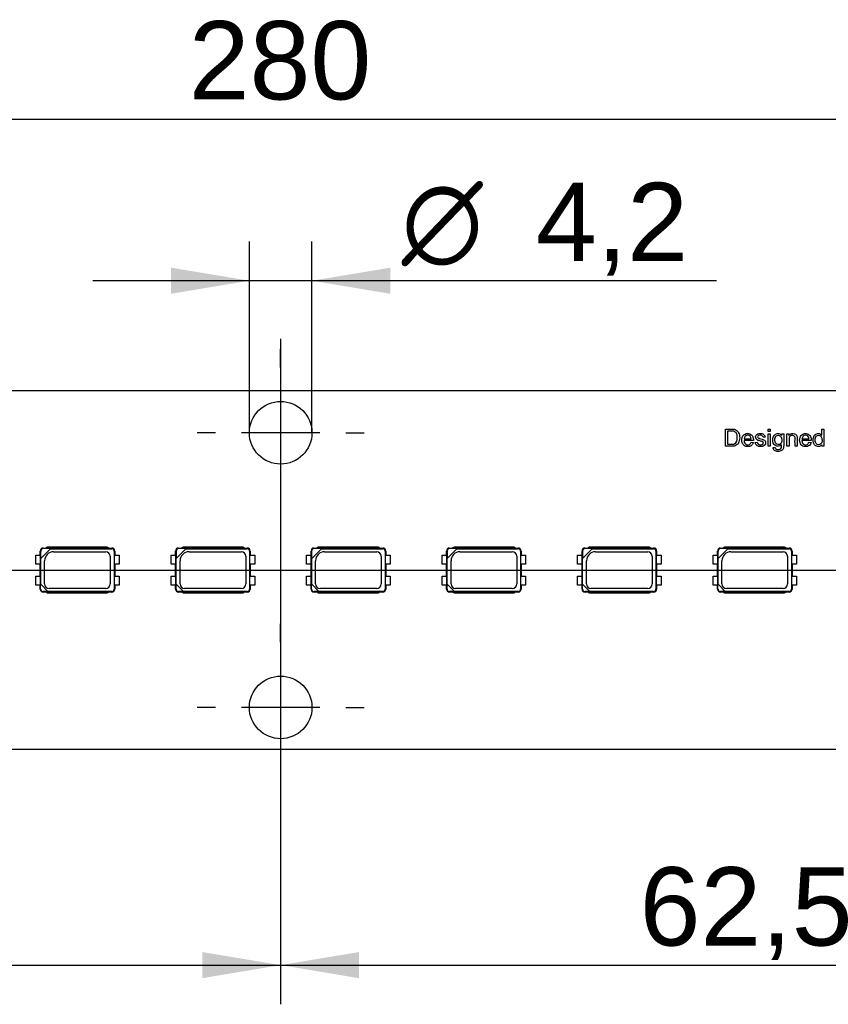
# Model space of a CAD drawing. Header units: millimetres. Extents: x 16 to 406, y 14 to 285.
# Tile 7 of 10: x 192 to 246, y 139 to 205. Entities that reach past the tile are written whole.
import ezdxf
from ezdxf.enums import TextEntityAlignment as Align
from ezdxf.lldxf.tags import DXFTag

# ---------------------------------------------------------------- set-up
doc = ezdxf.new("R2010")
doc.units = ezdxf.units.MM
doc.layers.add('Default', color=7, linetype='Continuous')
doc.layers.add('LINLED_280X24MM_', color=7, linetype='Continuous')
doc.styles.add('SEACAD_Arial', font='arial.ttf')
doc.styles.add('SEACAD_Solid_Edge_ANSI1_Symbols', font='semeca1.ttf')
tags = doc.linetypes.add('CENTER2', pattern=[28.575, 19.05, -3.175, 3.175, -3.175]).pattern_tags.tags
tags[10:11] = [DXFTag(74, 4), DXFTag(75, 0), DXFTag(340, '0'), DXFTag(46, 0.0), DXFTag(50, 0.0), DXFTag(44, 0.0), DXFTag(45, 0.0)]
tags[8:9] = [DXFTag(74, 4), DXFTag(75, 0), DXFTag(340, '0'), DXFTag(46, 0.0), DXFTag(50, 0.0), DXFTag(44, 0.0), DXFTag(45, 0.0)]
tags[6:7] = [DXFTag(74, 4), DXFTag(75, 0), DXFTag(340, '0'), DXFTag(46, 0.0), DXFTag(50, 0.0), DXFTag(44, 0.0), DXFTag(45, 0.0)]
tags[4:5] = [DXFTag(74, 4), DXFTag(75, 0), DXFTag(340, '0'), DXFTag(46, 0.0), DXFTag(50, 0.0), DXFTag(44, 0.0), DXFTag(45, 0.0)]
doc.dimstyles.new('ISO', dxfattribs={"dimtxt": 5.25, "dimasz": 5.25, "dimexe": 2.625, "dimexo": 0, "dimgap": 1.3125, "dimtad": 1, "dimtxsty": 'SEACAD_Arial', "dimblk1": '_SE_FILLED', "dimblk2": '_SE_FILLED', "dimsah": 1, "dimcen": 2.625, "dimadec": 0, "dimazin": 0, "dimtfac": 0.5, "dimtdec": 3, "dimtmove": 0, "dimatfit": 3, "dimfxl": 1, "dimarcsym": 0})

# ---------------------------------------------------------------- blocks, each defined once
blk = doc.blocks.new('SEANNOT_GROUP')
at = {"layer": 'Default', "color": 7, "linetype": 'CENTER2'}
blk.add_line((66.287, 167.627), (353.287, 167.627), dxfattribs=at)
blk = doc.blocks.new('SEANNOT_GROUP3')
at = {"layer": 'Default', "color": 7, "linetype": 'CENTER2'}
for p, q in [((209.787, 181.202), (209.787, 182.427)), ((209.787, 179.452), (209.787, 174.202)), ((205.412, 176.827), (204.187, 176.827)), ((212.412, 176.827), (207.162, 176.827)), ((214.162, 176.827), (215.387, 176.827)), ((209.787, 172.452), (209.787, 171.227))]:
    blk.add_line(p, q, dxfattribs=at)
blk = doc.blocks.new('SEANNOT_GROUP4')
at = {"layer": 'Default', "color": 7, "linetype": 'CENTER2'}
for p, q in [((209.787, 162.802), (209.787, 164.027)), ((209.787, 161.052), (209.787, 155.802)), ((205.412, 158.427), (204.187, 158.427)), ((212.412, 158.427), (207.162, 158.427)), ((214.162, 158.427), (215.387, 158.427)), ((209.787, 154.052), (209.787, 152.827))]:
    blk.add_line(p, q, dxfattribs=at)
blk = doc.blocks.new('SEANNOT_GROUP7')
at = {"layer": 'Default', "color": 7, "linetype": 'CENTER2'}
blk.add_line((209.787, 183.127), (209.787, 152.127), dxfattribs=at)
blk = doc.blocks.new('SE')
at = {"layer": 'LINLED_280X24MM_', "color": 7, "linetype": 'Continuous'}
for p, q in [((349.787, 179.627), (69.787, 179.627)), ((239.595, 175.92), (239.595, 177.079)), ((239.748, 176.943), (239.748, 176.055)), ((242.462, 176.916), (242.462, 177.079)), ((242.462, 177.079), (242.603, 177.079)), ((242.603, 176.916), (242.462, 176.916)), ((242.603, 177.079), (242.603, 176.916)), ((246.064, 176.664), (246.064, 177.079)), ((246.064, 177.079), (246.205, 177.079)), ((246.205, 177.079), (246.205, 175.92)), ((241.473, 176.303), (240.848, 176.303)), ((240.856, 176.42), (241.324, 176.42)), ((241.322, 176.191), (241.469, 176.173)), ((241.591, 176.173), (241.732, 176.191)), ((242.258, 176.542), (242.119, 176.524)), ((242.462, 175.92), (242.462, 176.761)), ((242.462, 176.761), (242.603, 176.761)), ((242.603, 176.761), (242.603, 175.92)), ((243.378, 176.657), (243.378, 176.761)), ((243.378, 176.761), (243.506, 176.761)), ((243.72, 175.92), (243.72, 176.761)), ((243.72, 176.761), (243.847, 176.761)), ((243.847, 176.761), (243.847, 176.641)), ((245.347, 176.303), (244.722, 176.303)), ((244.729, 176.42), (245.198, 176.42)), ((245.196, 176.191), (245.343, 176.173)), ((242.603, 175.92), (242.462, 175.92)), ((242.793, 175.851), (242.932, 175.832)), ((243.861, 175.92), (243.72, 175.92)), ((244.403, 175.92), (244.262, 175.92)), ((246.071, 175.92), (246.071, 176.025)), ((246.205, 175.92), (246.071, 175.92)), ((193.7, 168.902), (193.667, 168.902)), ((193.667, 168.627), (193.667, 168.902)), ((193.7, 168.902), (193.7, 168.402)), ((193.709, 168.411), (194.357, 169.059)), ((193.867, 169.102), (194.067, 169.102)), ((193.867, 169.068), (193.867, 169.102)), ((194.366, 169.068), (193.867, 169.068)), ((194.167, 169.152), (194.048, 169.092)), ((194.048, 169.092), (198.285, 169.092)), ((198.167, 169.152), (194.167, 169.152)), ((194.357, 169.059), (194.366, 169.068)), ((194.357, 169.059), (198.467, 169.059)), ((198.285, 169.092), (198.167, 169.152)), ((198.267, 169.102), (198.467, 169.102)), ((198.467, 169.059), (198.467, 169.102)), ((198.624, 168.902), (198.667, 168.902)), ((198.624, 168.902), (198.624, 166.352)), ((198.667, 168.902), (198.667, 168.627)), ((202.78, 168.902), (202.747, 168.902)), ((202.747, 168.627), (202.747, 168.902)), ((202.78, 168.902), (202.78, 168.402)), ((202.789, 168.411), (203.437, 169.059)), ((202.947, 169.102), (203.147, 169.102)), ((202.947, 169.068), (202.947, 169.102)), ((203.446, 169.068), (202.947, 169.068)), ((203.247, 169.152), (203.128, 169.092)), ((203.128, 169.092), (207.365, 169.092)), ((207.247, 169.152), (203.247, 169.152)), ((203.437, 169.059), (203.446, 169.068)), ((203.437, 169.059), (207.547, 169.059)), ((207.365, 169.092), (207.247, 169.152)), ((207.347, 169.102), (207.547, 169.102)), ((207.547, 169.059), (207.547, 169.102)), ((207.704, 168.902), (207.747, 168.902)), ((207.704, 168.902), (207.704, 166.352)), ((207.747, 168.902), (207.747, 168.627)), ((211.86, 168.902), (211.827, 168.902)), ((211.827, 168.627), (211.827, 168.902)), ((211.86, 168.902), (211.86, 168.402)), ((211.869, 168.411), (212.517, 169.059)), ((212.027, 169.102), (212.227, 169.102)), ((212.027, 169.068), (212.027, 169.102)), ((212.526, 169.068), (212.027, 169.068)), ((212.327, 169.152), (212.208, 169.092)), ((212.208, 169.092), (216.445, 169.092)), ((216.327, 169.152), (212.327, 169.152)), ((212.517, 169.059), (212.526, 169.068)), ((212.517, 169.059), (216.627, 169.059)), ((216.445, 169.092), (216.327, 169.152)), ((216.427, 169.102), (216.627, 169.102)), ((216.627, 169.059), (216.627, 169.102)), ((216.784, 168.902), (216.827, 168.902)), ((216.784, 168.902), (216.784, 166.352)), ((216.827, 168.902), (216.827, 168.627)), ((220.94, 168.902), (220.907, 168.902)), ((220.907, 168.627), (220.907, 168.902)), ((220.94, 168.902), (220.94, 168.402)), ((220.949, 168.411), (221.597, 169.059)), ((221.107, 169.102), (221.307, 169.102)), ((221.107, 169.068), (221.107, 169.102)), ((221.606, 169.068), (221.107, 169.068)), ((221.407, 169.152), (221.288, 169.092)), ((221.288, 169.092), (225.525, 169.092)), ((225.407, 169.152), (221.407, 169.152)), ((221.597, 169.059), (221.606, 169.068)), ((221.597, 169.059), (225.707, 169.059)), ((225.525, 169.092), (225.407, 169.152)), ((225.507, 169.102), (225.707, 169.102)), ((225.707, 169.059), (225.707, 169.102)), ((225.864, 168.902), (225.907, 168.902)), ((225.864, 168.902), (225.864, 166.352)), ((225.907, 168.902), (225.907, 168.627)), ((230.02, 168.902), (229.987, 168.902)), ((229.987, 168.627), (229.987, 168.902)), ((230.02, 168.902), (230.02, 168.402)), ((230.029, 168.411), (230.677, 169.059)), ((230.187, 169.102), (230.387, 169.102)), ((230.187, 169.068), (230.187, 169.102)), ((230.686, 169.068), (230.187, 169.068)), ((230.487, 169.152), (230.368, 169.092)), ((230.368, 169.092), (234.605, 169.092)), ((234.487, 169.152), (230.487, 169.152)), ((230.677, 169.059), (230.686, 169.068)), ((230.677, 169.059), (234.787, 169.059)), ((234.605, 169.092), (234.487, 169.152)), ((234.587, 169.102), (234.787, 169.102)), ((234.787, 169.059), (234.787, 169.102)), ((234.944, 168.902), (234.987, 168.902)), ((234.944, 168.902), (234.944, 166.352)), ((234.987, 168.902), (234.987, 168.627)), ((239.1, 168.902), (239.067, 168.902)), ((239.067, 168.627), (239.067, 168.902)), ((239.1, 168.902), (239.1, 168.402)), ((239.109, 168.411), (239.757, 169.059)), ((239.267, 169.102), (239.467, 169.102)), ((239.267, 169.068), (239.267, 169.102)), ((239.766, 169.068), (239.267, 169.068)), ((239.567, 169.152), (239.448, 169.092)), ((239.448, 169.092), (243.685, 169.092)), ((243.567, 169.152), (239.567, 169.152)), ((239.757, 169.059), (239.766, 169.068)), ((239.757, 169.059), (243.867, 169.059)), ((243.685, 169.092), (243.567, 169.152)), ((243.667, 169.102), (243.867, 169.102)), ((243.867, 169.059), (243.867, 169.102)), ((244.024, 168.902), (244.067, 168.902)), ((244.024, 168.902), (244.024, 166.352)), ((244.067, 168.902), (244.067, 168.627)), ((193.367, 168.627), (193.682, 168.627)), ((193.367, 168.027), (193.367, 168.627)), ((193.682, 168.027), (193.682, 168.627)), ((193.7, 168.402), (193.709, 168.411)), ((193.709, 166.675), (193.709, 168.411)), ((193.967, 166.697), (193.967, 168.256)), ((194.567, 168.856), (198.067, 168.856)), ((198.367, 168.556), (198.367, 166.697)), ((198.651, 168.627), (198.967, 168.627)), ((198.651, 168.027), (198.651, 168.627)), ((198.967, 168.627), (198.967, 168.027)), ((202.447, 168.627), (202.762, 168.627)), ((202.447, 168.027), (202.447, 168.627)), ((202.762, 168.027), (202.762, 168.627)), ((202.78, 168.402), (202.789, 168.411)), ((202.789, 166.675), (202.789, 168.411)), ((203.047, 166.697), (203.047, 168.256)), ((203.647, 168.856), (207.147, 168.856)), ((207.447, 168.556), (207.447, 166.697)), ((207.731, 168.627), (208.047, 168.627)), ((207.731, 168.027), (207.731, 168.627)), ((208.047, 168.627), (208.047, 168.027)), ((211.527, 168.627), (211.842, 168.627)), ((211.527, 168.027), (211.527, 168.627)), ((211.842, 168.027), (211.842, 168.627)), ((211.86, 168.402), (211.869, 168.411)), ((211.869, 166.675), (211.869, 168.411)), ((212.127, 166.697), (212.127, 168.256)), ((212.727, 168.856), (216.227, 168.856)), ((216.527, 168.556), (216.527, 166.697)), ((216.811, 168.627), (217.127, 168.627)), ((216.811, 168.027), (216.811, 168.627)), ((217.127, 168.627), (217.127, 168.027)), ((220.607, 168.627), (220.922, 168.627)), ((220.607, 168.027), (220.607, 168.627)), ((220.922, 168.027), (220.922, 168.627)), ((220.94, 168.402), (220.949, 168.411)), ((220.949, 166.675), (220.949, 168.411)), ((221.207, 166.697), (221.207, 168.256)), ((221.807, 168.856), (225.307, 168.856)), ((225.607, 168.556), (225.607, 166.697)), ((225.891, 168.627), (226.207, 168.627)), ((225.891, 168.027), (225.891, 168.627)), ((226.207, 168.627), (226.207, 168.027)), ((229.687, 168.627), (230.002, 168.627)), ((229.687, 168.027), (229.687, 168.627)), ((230.002, 168.027), (230.002, 168.627)), ((230.02, 168.402), (230.029, 168.411)), ((230.029, 166.675), (230.029, 168.411)), ((230.287, 166.697), (230.287, 168.256)), ((230.887, 168.856), (234.387, 168.856)), ((234.687, 168.556), (234.687, 166.697)), ((234.971, 168.627), (235.287, 168.627)), ((234.971, 168.027), (234.971, 168.627)), ((235.287, 168.627), (235.287, 168.027)), ((238.767, 168.627), (239.082, 168.627)), ((238.767, 168.027), (238.767, 168.627)), ((239.082, 168.027), (239.082, 168.627)), ((239.1, 168.402), (239.109, 168.411)), ((239.109, 166.675), (239.109, 168.411)), ((239.367, 166.697), (239.367, 168.256)), ((239.967, 168.856), (243.467, 168.856)), ((243.767, 168.556), (243.767, 166.697)), ((244.051, 168.627), (244.367, 168.627)), ((244.051, 168.027), (244.051, 168.627)), ((244.367, 168.627), (244.367, 168.027)), ((193.682, 168.027), (193.367, 168.027)), ((193.667, 167.227), (193.667, 168.027)), ((198.967, 168.027), (198.651, 168.027)), ((198.667, 168.027), (198.667, 167.227)), ((202.762, 168.027), (202.447, 168.027)), ((202.747, 167.227), (202.747, 168.027)), ((208.047, 168.027), (207.731, 168.027)), ((207.747, 168.027), (207.747, 167.227)), ((211.842, 168.027), (211.527, 168.027)), ((211.827, 167.227), (211.827, 168.027)), ((217.127, 168.027), (216.811, 168.027)), ((216.827, 168.027), (216.827, 167.227)), ((220.922, 168.027), (220.607, 168.027)), ((220.907, 167.227), (220.907, 168.027)), ((226.207, 168.027), (225.891, 168.027)), ((225.907, 168.027), (225.907, 167.227)), ((230.002, 168.027), (229.687, 168.027)), ((229.987, 167.227), (229.987, 168.027)), ((235.287, 168.027), (234.971, 168.027)), ((234.987, 168.027), (234.987, 167.227)), ((239.082, 168.027), (238.767, 168.027)), ((239.067, 167.227), (239.067, 168.027)), ((244.367, 168.027), (244.051, 168.027)), ((244.067, 168.027), (244.067, 167.227)), ((193.367, 167.227), (193.682, 167.227)), ((193.367, 166.627), (193.367, 167.227)), ((193.682, 166.627), (193.682, 167.227)), ((198.651, 167.227), (198.967, 167.227)), ((198.651, 166.627), (198.651, 167.227)), ((198.967, 167.227), (198.967, 166.627)), ((202.447, 167.227), (202.762, 167.227)), ((202.447, 166.627), (202.447, 167.227)), ((202.762, 166.627), (202.762, 167.227)), ((207.731, 167.227), (208.047, 167.227)), ((207.731, 166.627), (207.731, 167.227)), ((208.047, 167.227), (208.047, 166.627)), ((211.527, 167.227), (211.842, 167.227)), ((211.527, 166.627), (211.527, 167.227)), ((211.842, 166.627), (211.842, 167.227)), ((216.811, 167.227), (217.127, 167.227)), ((216.811, 166.627), (216.811, 167.227)), ((217.127, 167.227), (217.127, 166.627)), ((220.607, 167.227), (220.922, 167.227)), ((220.607, 166.627), (220.607, 167.227)), ((220.922, 166.627), (220.922, 167.227)), ((225.891, 167.227), (226.207, 167.227)), ((225.891, 166.627), (225.891, 167.227)), ((226.207, 167.227), (226.207, 166.627)), ((229.687, 167.227), (230.002, 167.227)), ((229.687, 166.627), (229.687, 167.227)), ((230.002, 166.627), (230.002, 167.227)), ((234.971, 167.227), (235.287, 167.227)), ((234.971, 166.627), (234.971, 167.227)), ((235.287, 167.227), (235.287, 166.627)), ((238.767, 167.227), (239.082, 167.227)), ((238.767, 166.627), (238.767, 167.227)), ((239.082, 166.627), (239.082, 167.227)), ((244.051, 167.227), (244.367, 167.227)), ((244.051, 166.627), (244.051, 167.227)), ((244.367, 167.227), (244.367, 166.627)), ((193.682, 166.627), (193.367, 166.627)), ((193.667, 166.352), (193.667, 166.627)), ((193.7, 166.352), (193.667, 166.352)), ((193.7, 166.352), (193.7, 166.685)), ((193.7, 166.685), (193.709, 166.675)), ((193.709, 166.675), (194.191, 166.194)), ((198.067, 166.397), (194.267, 166.397)), ((198.624, 166.352), (198.667, 166.352)), ((198.967, 166.627), (198.651, 166.627)), ((198.667, 166.627), (198.667, 166.352)), ((202.762, 166.627), (202.447, 166.627)), ((202.747, 166.352), (202.747, 166.627)), ((202.78, 166.352), (202.747, 166.352)), ((202.78, 166.352), (202.78, 166.685)), ((202.78, 166.685), (202.789, 166.675)), ((202.789, 166.675), (203.271, 166.194)), ((207.147, 166.397), (203.347, 166.397)), ((207.704, 166.352), (207.747, 166.352)), ((208.047, 166.627), (207.731, 166.627)), ((207.747, 166.627), (207.747, 166.352)), ((211.842, 166.627), (211.527, 166.627)), ((211.827, 166.352), (211.827, 166.627)), ((211.86, 166.352), (211.827, 166.352)), ((211.86, 166.352), (211.86, 166.685)), ((211.86, 166.685), (211.869, 166.675)), ((211.869, 166.675), (212.351, 166.194)), ((216.227, 166.397), (212.427, 166.397)), ((216.784, 166.352), (216.827, 166.352)), ((217.127, 166.627), (216.811, 166.627)), ((216.827, 166.627), (216.827, 166.352)), ((220.922, 166.627), (220.607, 166.627)), ((220.907, 166.352), (220.907, 166.627)), ((220.94, 166.352), (220.907, 166.352)), ((220.94, 166.352), (220.94, 166.685)), ((220.94, 166.685), (220.949, 166.675)), ((220.949, 166.675), (221.431, 166.194)), ((225.307, 166.397), (221.507, 166.397)), ((225.864, 166.352), (225.907, 166.352)), ((226.207, 166.627), (225.891, 166.627)), ((225.907, 166.627), (225.907, 166.352)), ((230.002, 166.627), (229.687, 166.627)), ((229.987, 166.352), (229.987, 166.627)), ((230.02, 166.352), (229.987, 166.352)), ((230.02, 166.352), (230.02, 166.685)), ((230.02, 166.685), (230.029, 166.675)), ((230.029, 166.675), (230.511, 166.194)), ((234.387, 166.397), (230.587, 166.397)), ((234.944, 166.352), (234.987, 166.352)), ((235.287, 166.627), (234.971, 166.627)), ((234.987, 166.627), (234.987, 166.352)), ((239.082, 166.627), (238.767, 166.627)), ((239.067, 166.352), (239.067, 166.627)), ((239.1, 166.352), (239.067, 166.352)), ((239.1, 166.352), (239.1, 166.685)), ((239.1, 166.685), (239.109, 166.675)), ((239.109, 166.675), (239.591, 166.194)), ((243.467, 166.397), (239.667, 166.397)), ((244.024, 166.352), (244.067, 166.352)), ((244.367, 166.627), (244.051, 166.627)), ((244.067, 166.627), (244.067, 166.352)), ((194.2, 166.185), (193.867, 166.185)), ((193.867, 166.185), (193.867, 166.152)), ((194.067, 166.152), (193.867, 166.152)), ((198.285, 166.161), (194.048, 166.161)), ((194.048, 166.161), (194.167, 166.102)), ((194.167, 166.102), (198.167, 166.102)), ((194.191, 166.194), (194.2, 166.185)), ((198.467, 166.194), (194.191, 166.194)), ((198.167, 166.102), (198.285, 166.161)), ((198.467, 166.152), (198.267, 166.152)), ((198.467, 166.194), (198.467, 166.152)), ((203.28, 166.185), (202.947, 166.185)), ((202.947, 166.185), (202.947, 166.152)), ((203.147, 166.152), (202.947, 166.152)), ((207.365, 166.161), (203.128, 166.161)), ((203.128, 166.161), (203.247, 166.102)), ((203.247, 166.102), (207.247, 166.102)), ((203.271, 166.194), (203.28, 166.185)), ((207.547, 166.194), (203.271, 166.194)), ((207.247, 166.102), (207.365, 166.161)), ((207.547, 166.152), (207.347, 166.152)), ((207.547, 166.194), (207.547, 166.152)), ((212.36, 166.185), (212.027, 166.185)), ((212.027, 166.185), (212.027, 166.152)), ((212.227, 166.152), (212.027, 166.152)), ((216.445, 166.161), (212.208, 166.161)), ((212.208, 166.161), (212.327, 166.102)), ((212.327, 166.102), (216.327, 166.102)), ((212.351, 166.194), (212.36, 166.185)), ((216.627, 166.194), (212.351, 166.194)), ((216.327, 166.102), (216.445, 166.161)), ((216.627, 166.152), (216.427, 166.152)), ((216.627, 166.194), (216.627, 166.152)), ((221.44, 166.185), (221.107, 166.185)), ((221.107, 166.185), (221.107, 166.152)), ((221.307, 166.152), (221.107, 166.152)), ((225.525, 166.161), (221.288, 166.161)), ((221.288, 166.161), (221.407, 166.102)), ((221.407, 166.102), (225.407, 166.102)), ((221.431, 166.194), (221.44, 166.185)), ((225.707, 166.194), (221.431, 166.194)), ((225.407, 166.102), (225.525, 166.161)), ((225.707, 166.152), (225.507, 166.152)), ((225.707, 166.194), (225.707, 166.152)), ((230.52, 166.185), (230.187, 166.185)), ((230.187, 166.185), (230.187, 166.152)), ((230.387, 166.152), (230.187, 166.152)), ((234.605, 166.161), (230.368, 166.161)), ((230.368, 166.161), (230.487, 166.102)), ((230.487, 166.102), (234.487, 166.102)), ((230.511, 166.194), (230.52, 166.185)), ((234.787, 166.194), (230.511, 166.194)), ((234.487, 166.102), (234.605, 166.161)), ((234.787, 166.152), (234.587, 166.152)), ((234.787, 166.194), (234.787, 166.152)), ((239.6, 166.185), (239.267, 166.185)), ((239.267, 166.185), (239.267, 166.152)), ((239.467, 166.152), (239.267, 166.152)), ((243.685, 166.161), (239.448, 166.161)), ((239.448, 166.161), (239.567, 166.102)), ((239.567, 166.102), (243.567, 166.102)), ((239.591, 166.194), (239.6, 166.185)), ((243.867, 166.194), (239.591, 166.194)), ((243.567, 166.102), (243.685, 166.161)), ((243.867, 166.152), (243.667, 166.152)), ((243.867, 166.194), (243.867, 166.152)), ((69.787, 155.627), (349.787, 155.627))]:
    blk.add_line(p, q, dxfattribs=at)
for centre in [(209.787, 176.827), (209.787, 158.427)]:
    blk.add_circle(centre, 2.1, dxfattribs=at)
for centre, radius, start, end in [((193.867, 168.902), 0.2, 90, 180), ((193.867, 168.902), 0.166, 90, 180), ((198.467, 168.902), 0.2, 0, 90), ((198.467, 168.902), 0.157, 0, 90), ((202.947, 168.902), 0.2, 90, 180), ((202.947, 168.902), 0.166, 90, 180), ((207.547, 168.902), 0.2, 0, 90), ((207.547, 168.902), 0.157, 0, 90), ((212.027, 168.902), 0.2, 90, 180), ((212.027, 168.902), 0.166, 90, 180), ((216.627, 168.902), 0.2, 0, 90), ((216.627, 168.902), 0.157, 0, 90), ((221.107, 168.902), 0.2, 90, 180), ((221.107, 168.902), 0.166, 90, 180), ((225.707, 168.902), 0.2, 0, 90), ((225.707, 168.902), 0.157, 0, 90), ((230.187, 168.902), 0.2, 90, 180), ((230.187, 168.902), 0.166, 90, 180), ((234.787, 168.902), 0.2, 0, 90), ((234.787, 168.902), 0.157, 0, 90), ((239.267, 168.902), 0.2, 90, 180), ((239.267, 168.902), 0.166, 90, 180), ((243.867, 168.902), 0.2, 0, 90), ((243.867, 168.902), 0.157, 0, 90), ((194.567, 168.256), 0.6, 90, 180), ((198.067, 168.556), 0.3, 0, 90), ((203.647, 168.256), 0.6, 90, 180), ((207.147, 168.556), 0.3, 0, 90), ((212.727, 168.256), 0.6, 90, 180), ((216.227, 168.556), 0.3, 0, 90), ((221.807, 168.256), 0.6, 90, 180), ((225.307, 168.556), 0.3, 0, 90), ((230.887, 168.256), 0.6, 90, 180), ((234.387, 168.556), 0.3, 0, 90), ((239.967, 168.256), 0.6, 90, 180), ((243.467, 168.556), 0.3, 0, 90), ((193.867, 166.352), 0.2, 180, 270), ((193.867, 166.352), 0.166, 180, 270), ((194.267, 166.697), 0.3, 180, 270), ((198.067, 166.697), 0.3, 270, 0), ((198.467, 166.352), 0.157, 270, 0), ((198.467, 166.352), 0.2, 270, 0), ((202.947, 166.352), 0.2, 180, 270), ((202.947, 166.352), 0.166, 180, 270), ((203.347, 166.697), 0.3, 180, 270), ((207.147, 166.697), 0.3, 270, 0), ((207.547, 166.352), 0.157, 270, 0), ((207.547, 166.352), 0.2, 270, 0), ((212.027, 166.352), 0.2, 180, 270), ((212.027, 166.352), 0.166, 180, 270), ((212.427, 166.697), 0.3, 180, 270), ((216.227, 166.697), 0.3, 270, 0), ((216.627, 166.352), 0.157, 270, 0), ((216.627, 166.352), 0.2, 270, 0), ((221.107, 166.352), 0.2, 180, 270), ((221.107, 166.352), 0.166, 180, 270), ((221.507, 166.697), 0.3, 180, 270), ((225.307, 166.697), 0.3, 270, 0), ((225.707, 166.352), 0.157, 270, 0), ((225.707, 166.352), 0.2, 270, 0), ((230.187, 166.352), 0.2, 180, 270), ((230.187, 166.352), 0.166, 180, 270), ((230.587, 166.697), 0.3, 180, 270), ((234.387, 166.697), 0.3, 270, 0), ((234.787, 166.352), 0.157, 270, 0), ((234.787, 166.352), 0.2, 270, 0), ((239.267, 166.352), 0.2, 180, 270), ((239.267, 166.352), 0.166, 180, 270), ((239.667, 166.697), 0.3, 180, 270), ((243.467, 166.697), 0.3, 270, 0), ((243.867, 166.352), 0.157, 270, 0), ((243.867, 166.352), 0.2, 270, 0)]:
    blk.add_arc(centre, radius, start, end, dxfattribs=at)
for points, knots in [([(239.595, 177.079), (239.706, 177.079), (239.857, 177.079), (240.117, 177.079), (240.307, 177.048), (240.516, 176.858), (240.58, 176.485), (240.509, 176.208), (240.451, 176.109), (240.372, 176.012), (240.221, 175.923), (239.921, 175.919), (239.706, 175.92), (239.595, 175.92)], [0, 0, 0, 0, 0.125, 0.1875, 0.25, 0.375, 0.5, 0.625, 0.65625, 0.6875, 0.75, 0.875, 1, 1, 1, 1]), ([(239.748, 176.055), (239.827, 176.055), (239.978, 176.053), (240.325, 176.066), (240.417, 176.433), (240.381, 176.716), (240.308, 176.839), (240.209, 176.919), (240.131, 176.938), (239.926, 176.946), (239.827, 176.943), (239.748, 176.943)], [0, 0, 0, 0, 0.125, 0.25, 0.5, 0.625, 0.6875, 0.75, 0.8125, 0.875, 1, 1, 1, 1]), ([(243.365, 176.028), (243.254, 175.898), (242.881, 175.888), (242.703, 176.35), (242.904, 176.829), (243.273, 176.79), (243.378, 176.657)], [0, 0, 0, 0, 0.25, 0.5, 0.75, 1, 1, 1, 1]), ([(246.071, 176.025), (246.029, 175.959), (245.912, 175.879), (245.649, 175.92), (245.501, 176.107), (245.444, 176.403), (245.591, 176.831), (245.977, 176.787), (246.064, 176.664)], [0, 0, 0, 0, 0.125, 0.25, 0.375, 0.5, 0.75, 1, 1, 1, 1]), ([(241.469, 176.173), (241.462, 176.147), (241.453, 176.123), (241.431, 176.075), (241.417, 176.052), (241.385, 176.01), (241.367, 175.991), (241.325, 175.959), (241.302, 175.945), (241.254, 175.924), (241.229, 175.916), (241.177, 175.905), (241.151, 175.902), (241.072, 175.898), (241.019, 175.903), (240.942, 175.925), (240.918, 175.934), (240.871, 175.959), (240.849, 175.973), (240.809, 176.008), (240.792, 176.028), (240.762, 176.072), (240.75, 176.095), (240.73, 176.144), (240.722, 176.169), (240.71, 176.221), (240.706, 176.247), (240.699, 176.326), (240.699, 176.379), (240.715, 176.483), (240.729, 176.534), (240.766, 176.605), (240.78, 176.627), (240.814, 176.668), (240.833, 176.686), (240.895, 176.734), (240.945, 176.756), (241.047, 176.78), (241.101, 176.783), (241.205, 176.768), (241.256, 176.75), (241.322, 176.707), (241.343, 176.689), (241.379, 176.652), (241.396, 176.631), (241.424, 176.586), (241.435, 176.562), (241.452, 176.512), (241.458, 176.487), (241.465, 176.448), (241.467, 176.434), (241.471, 176.408), (241.473, 176.395), (241.475, 176.356), (241.474, 176.33), (241.473, 176.303)], [0, 0, 0, 0, 0.03125, 0.03125, 0.0625, 0.0625, 0.09375, 0.09375, 0.125, 0.125, 0.15625, 0.15625, 0.1875, 0.1875, 0.25, 0.25, 0.28125, 0.28125, 0.3125, 0.3125, 0.34375, 0.34375, 0.375, 0.375, 0.40625, 0.40625, 0.4375, 0.4375, 0.5, 0.5, 0.5625, 0.5625, 0.59375, 0.59375, 0.625, 0.625, 0.6875, 0.6875, 0.75, 0.75, 0.8125, 0.8125, 0.84375, 0.84375, 0.875, 0.875, 0.90625, 0.90625, 0.9375, 0.9375, 0.953125, 0.953125, 0.96875, 0.96875, 1, 1, 1, 1]), ([(240.848, 176.303), (240.852, 176.23), (240.883, 176.114), (241.028, 176.001), (241.238, 176.028), (241.298, 176.122), (241.322, 176.191)], [0, 0, 0, 0, 0.25, 0.5, 0.75, 1, 1, 1, 1]), ([(241.324, 176.42), (241.317, 176.498), (241.283, 176.607), (241.022, 176.716), (240.865, 176.566), (240.856, 176.42)], [0, 0, 0, 0, 0.25, 0.5, 1, 1, 1, 1]), ([(241.324, 176.42), (241.317, 176.498), (241.283, 176.607), (241.022, 176.716), (240.865, 176.566), (240.856, 176.42)], [0, 0, 0, 0, 0.25, 0.5, 1, 1, 1, 1]), ([(242.119, 176.524), (242.112, 176.571), (242.079, 176.626), (242.001, 176.66), (241.863, 176.67), (241.742, 176.603), (241.745, 176.512), (241.834, 176.46), (241.88, 176.451), (242.079, 176.391), (242.152, 176.376), (242.322, 176.256), (242.28, 175.981), (241.989, 175.877), (241.7, 175.923), (241.61, 176.068), (241.591, 176.173)], [0, 0, 0, 0, 0.0625, 0.09375, 0.125, 0.1875, 0.25, 0.28125, 0.3125, 0.375, 0.4375, 0.5, 0.625, 0.75, 0.875, 1, 1, 1, 1]), ([(241.732, 176.191), (241.748, 176.088), (241.844, 176.007), (242.067, 176.018), (242.171, 176.122), (242.109, 176.235), (242.05, 176.249), (241.921, 176.285), (241.813, 176.314), (241.754, 176.336), (241.637, 176.393), (241.571, 176.642), (241.828, 176.801), (242.124, 176.777), (242.241, 176.648), (242.258, 176.542)], [0, 0, 0, 0, 0.125, 0.1875, 0.25, 0.3125, 0.34375, 0.375, 0.4375, 0.46875, 0.5, 0.625, 0.75, 0.875, 1, 1, 1, 1]), ([(243.506, 176.761), (243.506, 176.602), (243.505, 176.349), (243.508, 176.106), (243.503, 175.893), (243.484, 175.79), (243.444, 175.71), (243.342, 175.609), (243.122, 175.559), (242.86, 175.619), (242.791, 175.758), (242.793, 175.851)], [0, 0, 0, 0, 0.25, 0.375, 0.4375, 0.5, 0.5625, 0.625, 0.75, 0.875, 1, 1, 1, 1]), ([(242.913, 176.355), (242.914, 176.308), (242.924, 176.206), (242.968, 176.103), (243.124, 176.005), (243.337, 176.095), (243.382, 176.256), (243.371, 176.468), (243.322, 176.591), (243.161, 176.698), (242.943, 176.595), (242.911, 176.453), (242.913, 176.355)], [0, 0, 0, 0, 0.069384, 0.138768, 0.244034, 0.349299, 0.490506, 0.56111, 0.631713, 0.748608, 0.854917, 1, 1, 1, 1]), ([(243.847, 176.641), (243.913, 176.738), (244.071, 176.806), (244.317, 176.748), (244.392, 176.612), (244.402, 176.534), (244.404, 176.385), (244.403, 176.211), (244.403, 176.032), (244.403, 175.92)], [0, 0, 0, 0, 0.25, 0.375, 0.5, 0.5625, 0.625, 0.75, 1, 1, 1, 1]), ([(244.262, 175.92), (244.262, 175.991), (244.264, 176.135), (244.255, 176.341), (244.288, 176.582), (244.068, 176.692), (243.869, 176.592), (243.859, 176.339), (243.862, 176.136), (243.861, 175.991), (243.861, 175.92)], [0, 0, 0, 0, 0.125, 0.25, 0.375, 0.5, 0.625, 0.75, 0.875, 1, 1, 1, 1]), ([(245.343, 176.173), (245.315, 176.068), (245.206, 175.91), (244.838, 175.88), (244.595, 176.051), (244.548, 176.451), (244.697, 176.734), (244.958, 176.8), (245.152, 176.747), (245.267, 176.649), (245.326, 176.537), (245.345, 176.406), (245.35, 176.371), (245.347, 176.303)], [0, 0, 0, 0, 0.125, 0.25, 0.375, 0.5, 0.625, 0.75, 0.8125, 0.875, 0.9375, 0.96875, 1, 1, 1, 1]), ([(244.722, 176.303), (244.726, 176.23), (244.756, 176.115), (244.902, 176.001), (245.111, 176.028), (245.172, 176.122), (245.196, 176.191)], [0, 0, 0, 0, 0.25, 0.5, 0.75, 1, 1, 1, 1]), ([(245.198, 176.42), (245.191, 176.498), (245.156, 176.606), (244.895, 176.716), (244.74, 176.566), (244.729, 176.42)], [0, 0, 0, 0, 0.25, 0.5, 1, 1, 1, 1]), ([(245.198, 176.42), (245.191, 176.498), (245.156, 176.606), (244.895, 176.716), (244.74, 176.566), (244.729, 176.42)], [0, 0, 0, 0, 0.25, 0.5, 1, 1, 1, 1]), ([(245.62, 176.339), (245.62, 176.291), (245.631, 176.195), (245.678, 176.086), (245.836, 175.983), (246.045, 176.084), (246.084, 176.266), (246.065, 176.473), (246.023, 176.586), (245.865, 176.701), (245.683, 176.609), (245.633, 176.499), (245.62, 176.393), (245.62, 176.339)], [0, 0, 0, 0, 0.068798, 0.137597, 0.244188, 0.347603, 0.487989, 0.558183, 0.628376, 0.744636, 0.848784, 0.924392, 1, 1, 1, 1])]:
    blk.add_open_spline(points, degree=3, knots=knots, dxfattribs=at)
for points in [[(244.262, 175.92), (244.262, 175.991), (244.264, 176.135), (244.255, 176.341), (244.288, 176.582), (244.068, 176.692), (243.869, 176.592), (243.859, 176.339), (243.862, 176.136), (243.861, 175.991), (243.861, 175.92)], [(242.932, 175.832), (242.943, 175.758), (243.028, 175.684), (243.283, 175.697), (243.369, 175.846), (243.366, 175.934), (243.365, 176.028)]]:
    blk.add_open_spline(points, degree=3, dxfattribs=at)
blk = doc.blocks.new('DMBLK1')
at = {"layer": 'Default', "linetype": 'Continuous'}
for points in [[(75.037, 198.725), (69.787, 197.85), (75.037, 196.975)], [(344.537, 198.725), (344.537, 196.975), (349.787, 197.85)]]:
    blk.add_hatch(color=7, dxfattribs=at).paths.add_polyline_path(points)
at = {"layer": 'Default', "color": 7, "linetype": 'Continuous'}
for p, q in [((69.787, 179.627), (69.787, 200.475)), ((349.787, 179.627), (349.787, 200.475)), ((69.787, 197.85), (349.787, 197.85))]:
    blk.add_line(p, q, dxfattribs=at)
at = {"layer": 'Default', "color": 7, "linetype": 'Continuous', "style": 'SEACAD_Arial'}
blk.add_text('280', height=5.25, dxfattribs=at).set_placement((203.624, 204.412), align=Align.TOP_LEFT)
blk = doc.blocks.new('_SE_FILLED')
at = {"color": 0}
blk.add_line((0, 0), (-1, 0), dxfattribs=at)
blk.add_solid([(0, 0), (-1, -0.1665), (-1, 0.1665), (0, 0)], dxfattribs=at)
blk = doc.blocks.new('DMBLK2')
at = {"layer": 'Default', "linetype": 'Continuous'}
for points in [[(152.537, 140.282), (152.537, 142.032), (147.287, 141.157)], [(204.537, 140.282), (209.787, 141.157), (204.537, 142.032)]]:
    blk.add_hatch(color=7, dxfattribs=at).paths.add_polyline_path(points)
at = {"layer": 'Default', "color": 7, "linetype": 'Continuous'}
for p, q in [((147.287, 158.427), (147.287, 138.532)), ((209.787, 158.427), (209.787, 138.532)), ((147.287, 141.157), (209.787, 141.157))]:
    blk.add_line(p, q, dxfattribs=at)
at = {"layer": 'Default', "color": 7, "linetype": 'Continuous', "style": 'SEACAD_Arial'}
blk.add_text('62,5', height=5.25, dxfattribs=at).set_placement((171.346, 147.72), align=Align.TOP_LEFT)
blk = doc.blocks.new('DMBLK3')
at = {"layer": 'Default', "linetype": 'Continuous'}
for points in [[(215.037, 140.282), (215.037, 142.032), (209.787, 141.157)], [(267.037, 140.282), (272.287, 141.157), (267.037, 142.032)]]:
    blk.add_hatch(color=7, dxfattribs=at).paths.add_polyline_path(points)
at = {"layer": 'Default', "color": 7, "linetype": 'Continuous'}
for p, q in [((209.787, 158.427), (209.787, 138.532)), ((272.287, 158.427), (272.287, 138.532)), ((209.787, 141.157), (272.287, 141.157))]:
    blk.add_line(p, q, dxfattribs=at)
at = {"layer": 'Default', "color": 7, "linetype": 'Continuous', "style": 'SEACAD_Arial'}
blk.add_text('62,5', height=5.25, dxfattribs=at).set_placement((233.846, 147.72), align=Align.TOP_LEFT)
blk = doc.blocks.new('DMBLK8')
at = {"layer": 'Default', "linetype": 'Continuous'}
for points in [[(202.437, 187.891), (202.437, 186.141), (207.687, 187.016)], [(217.137, 187.891), (211.887, 187.016), (217.137, 186.141)]]:
    blk.add_hatch(color=7, dxfattribs=at).paths.add_polyline_path(points)
at = {"layer": 'Default', "color": 7, "linetype": 'Continuous'}
for p, q in [((207.687, 176.827), (207.687, 189.641)), ((211.887, 176.827), (211.887, 189.641)), ((239.007, 187.016), (197.187, 187.016))]:
    blk.add_line(p, q, dxfattribs=at)
for s, style, p in [('O', 'SEACAD_Solid_Edge_ANSI1_Symbols', (217.902, 193.578)), ('4,2', 'SEACAD_Arial', (226.898, 193.578))]:
    blk.add_text(s, height=5.25, dxfattribs=dict(at, style=style)).set_placement(p, align=Align.TOP_LEFT)

msp = doc.modelspace()

# ---------------------------------------------------------------- block references
at = {"layer": 'Default'}
for name in ['SEANNOT_GROUP7', 'SEANNOT_GROUP3', 'SE', 'SEANNOT_GROUP', 'SEANNOT_GROUP4']:
    msp.add_blockref(name, (0, 0), dxfattribs=at)

# ---------------------------------------------------------------- dimensions: what is measured, and where the dimension line sits
at = {"layer": 'Default', "color": 7, "linetype": 'Continuous'}
for base, p1, p2, picture, middle in [((69.787, 197.85), (69.787, 179.627), (349.787, 179.627), 'DMBLK1', (209.787, 197.85)), ((147.287, 141.157), (147.287, 158.427), (209.787, 158.427), 'DMBLK2', (178.537, 141.157)), ((209.787, 141.157), (209.787, 158.427), (272.287, 158.427), 'DMBLK3', (241.037, 141.157))]:
    dim = msp.add_linear_dim(base=base, p1=p1, p2=p2, angle=0, text='\\A1;<>', dimstyle='ISO', dxfattribs=at)
    dim.commit()
    dim.dimension.update_dxf_attribs({"geometry": picture, "text_midpoint": middle, "dimtype": 161})
dim = msp.add_linear_dim(base=(207.687, 187.016), p1=(211.887, 176.827), p2=(207.687, 176.827), angle=180.00001, text='\\A1;%%c<>', dimstyle='ISO', override={"dimtolj": 1}, dxfattribs=at)
dim.commit()
dim.dimension.update_dxf_attribs({"geometry": 'DMBLK8', "text_midpoint": (216.064, 187.016), "dimtype": 161})

doc.saveas('drawing.dxf')
